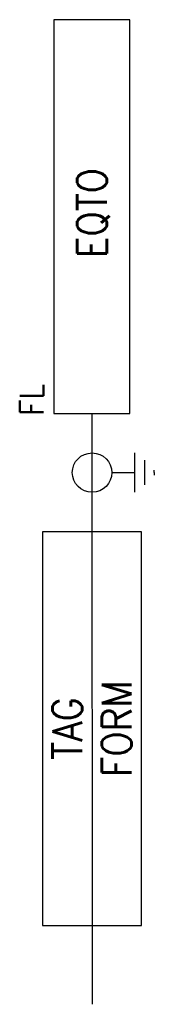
# Model space of a CAD drawing. Header units: millimetres. Extents: x -3.6 to 3.2, y -4.6 to 45.4.
import ezdxf
from ezdxf.enums import TextEntityAlignment as Align

# ---------------------------------------------------------------- set-up
doc = ezdxf.new("R2010")
doc.units = ezdxf.units.MM
doc.header["$MEASUREMENT"] = 0
doc.layers.get('0').update_dxf_attribs({"linetype": 'CONTINUOUS'})
doc.styles.add('ROMANS', font='romans')

msp = doc.modelspace()

# ---------------------------------------------------------------- linework, layer by layer
at = {"color": 7, "linetype": 'Continuous'}
for p, q in [((0, 25.426), (0.006, -4.572)), ((2.153, 23.426), (2.153, 21.426)), ((2.653, 23.051), (2.653, 21.801)), ((3.153, 22.426), (3.153, 22.551)), ((1.006, 22.426), (2.153, 22.426)), ((3.153, 22.426), (3.153, 22.301))]:
    msp.add_line(p, q, dxfattribs=at)
at = {"color": 7}
for points in [[(-1.924, 25.426), (1.924, 25.426), (1.924, 45.426), (-1.924, 45.426)], [(-2.499, -0.574), (2.501, -0.574), (2.501, 19.426), (-2.499, 19.426)]]:
    msp.add_lwpolyline(points, close=True, dxfattribs=at)
at = {"color": 7, "linetype": 'Continuous'}
msp.add_circle((0.006, 22.426), 1, dxfattribs=at)

# ---------------------------------------------------------------- texts
at = {"color": 7, "linetype": 'Continuous', "style": 'ROMANS', "width": 0.9}
for tag, p in [('EQTO', (0, 35.604)), ('FORM', (1.251, 9.426)), ('TAG', (-1.249, 9.426))]:
    msp.add_attdef(tag, text='', height=1.5, rotation=90, dxfattribs=at).set_placement(p, align=Align.MIDDLE_CENTER)
msp.add_attdef('FL', (-2.45, 25.307), '', height=1.2, rotation=90, dxfattribs=at)

doc.saveas('drawing.dxf')
